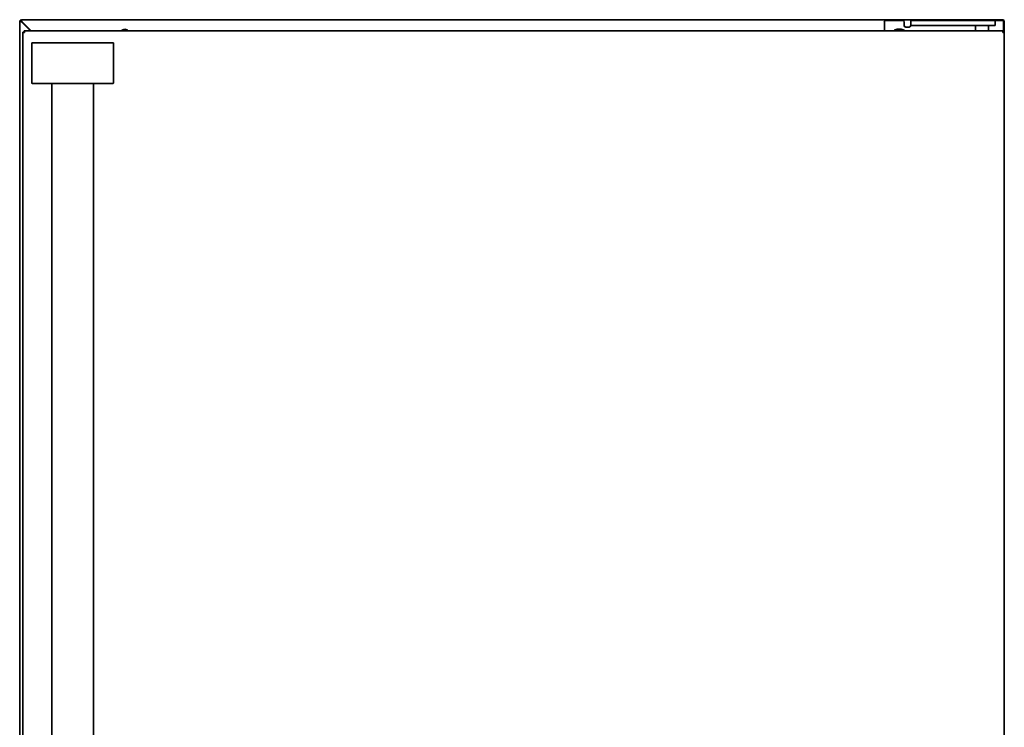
# Model space of a CAD drawing. Extents: x 5.3 to 59.4, y -5.7 to 59.8.
# Tile 3 of 5: x 5.3 to 28.7, y 11.1 to 27.9. Entities that reach past the tile are written whole.
import ezdxf

# ---------------------------------------------------------------- set-up
doc = ezdxf.new("R2010")
doc.units = 0
doc.header["$MEASUREMENT"] = 0

msp = doc.modelspace()

# ---------------------------------------------------------------- linework, layer by layer
at = {"color": 7, "lineweight": 35}
for p, q in [((5.288, -5.044), (5.288, 27.889)), ((5.288, 27.889), (5.307, 27.889)), ((5.327, 27.929), (5.327, 27.909)), ((5.327, 27.929), (28.674, 27.929)), ((5.327, 27.881), (5.545, 27.663)), ((5.562, 27.663), (5.335, 27.889)), ((25.898, 27.909), (26.292, 27.909)), ((26.489, 27.791), (26.489, 27.909)), ((26.489, 27.909), (26.882, 27.909)), ((26.882, 27.909), (28.181, 27.909)), ((28.181, 27.909), (28.496, 27.909)), ((28.496, 27.909), (28.654, 27.909)), ((28.496, 27.909), (28.496, 27.791)), ((28.674, 27.929), (28.674, 27.909)), ((28.713, 27.889), (28.693, 27.889)), ((28.713, 27.889), (28.713, 27.635)), ((28.685, 27.663), (5.395, 27.663)), ((5.395, 27.663), (5.395, 27.643)), ((25.859, 27.663), (25.859, 27.87)), ((26.164, 27.702), (26.262, 27.702)), ((26.331, 27.87), (26.331, 27.791)), ((26.37, 27.751), (26.449, 27.751)), ((26.882, 27.791), (26.489, 27.791)), ((26.882, 27.791), (28.181, 27.791)), ((28.024, 27.663), (28.024, 27.791)), ((28.496, 27.791), (28.181, 27.791)), ((28.339, 27.663), (28.339, 27.791)), ((28.685, 27.643), (28.685, 27.663)), ((28.693, 27.87), (28.693, 27.635)), ((5.386, 27.635), (5.366, 27.635)), ((5.366, 27.635), (5.366, -1.01)), ((28.713, 27.635), (28.693, 27.635)), ((28.713, -1.01), (28.713, 27.635)), ((5.573, 27.362), (5.573, 26.431)), ((5.593, 27.382), (5.951, 27.382)), ((7.144, 27.382), (5.951, 27.382)), ((7.144, 27.382), (7.502, 27.382)), ((7.523, 27.362), (7.523, 26.431)), ((5.951, 26.411), (5.593, 26.411)), ((5.951, 26.411), (7.144, 26.411)), ((6.055, 0.214), (6.055, 26.411)), ((7.04, 26.411), (7.04, 0.214)), ((7.502, 26.411), (7.144, 26.411))]:
    msp.add_line(p, q, dxfattribs=at)
for points in [[(5.288, 27.889), (5.288, 27.889), (5.288, 27.888), (5.289, 27.888), (5.291, 27.887), (5.298, 27.885), (5.307, 27.884), (5.327, 27.881)], [(5.327, 27.881), (5.317, 27.884), (5.313, 27.885), (5.308, 27.888), (5.308, 27.889), (5.307, 27.889)], [(5.335, 27.889), (5.332, 27.915), (5.329, 27.925), (5.328, 27.928), (5.328, 27.928), (5.327, 27.929)], [(5.335, 27.889), (5.333, 27.899), (5.331, 27.904), (5.329, 27.908), (5.328, 27.909), (5.327, 27.909)], [(5.327, 27.909), (5.328, 27.909), (5.329, 27.908), (5.33, 27.906), (5.332, 27.901), (5.335, 27.889)], [(28.674, 27.929), (28.673, 27.929), (28.673, 27.928), (28.673, 27.928), (28.671, 27.924), (28.669, 27.917), (28.668, 27.906)], [(28.674, 27.909), (28.673, 27.909), (28.672, 27.908), (28.67, 27.905)], [(28.67, 27.905), (28.672, 27.908), (28.673, 27.909), (28.674, 27.909)], [(28.693, 27.889), (28.693, 27.889), (28.693, 27.888), (28.692, 27.887), (28.69, 27.886)], [(28.691, 27.883), (28.704, 27.886), (28.709, 27.887), (28.712, 27.888), (28.713, 27.889), (28.713, 27.889), (28.713, 27.889)], [(5.395, 27.663), (5.395, 27.663), (5.396, 27.662), (5.397, 27.661), (5.398, 27.658), (5.4, 27.651), (5.402, 27.642), (5.406, 27.623)], [(5.395, 27.643), (5.396, 27.643), (5.397, 27.642), (5.399, 27.64), (5.401, 27.635), (5.406, 27.623)], [(28.674, 27.623), (28.677, 27.641), (28.679, 27.649), (28.682, 27.659), (28.683, 27.662), (28.684, 27.663), (28.685, 27.663)], [(28.674, 27.623), (28.678, 27.635), (28.681, 27.64), (28.683, 27.642), (28.685, 27.643)], [(5.406, 27.623), (5.389, 27.627), (5.38, 27.629), (5.37, 27.632), (5.367, 27.633), (5.367, 27.634), (5.366, 27.635)], [(5.406, 27.623), (5.394, 27.628), (5.389, 27.631), (5.387, 27.633), (5.386, 27.635)], [(28.693, 27.635), (28.693, 27.634), (28.691, 27.631), (28.689, 27.63), (28.682, 27.627), (28.674, 27.623)], [(28.713, 27.635), (28.713, 27.634), (28.712, 27.633), (28.711, 27.632), (28.708, 27.631), (28.701, 27.629), (28.693, 27.627), (28.674, 27.623)]]:
    msp.add_lwpolyline(points, dxfattribs=at)
for centre, radius, start, end in [((5.327, 27.889), 0.0394, 90, 180), ((5.327, 27.889), 0.0197, 90, 180), ((25.898, 27.87), 0.0394, 90, 180), ((26.292, 27.87), 0.0394, 0, 90), ((28.654, 27.87), 0.0394, 0, 90), ((28.674, 27.889), 0.0394, 0, 90), ((28.674, 27.889), 0.0197, 0, 90), ((7.788, 27.594), 0.108, 39.522, 140.478), ((26.164, 27.594), 0.108, 90, 140.4781), ((26.213, 27.594), 0.108, 39.522, 140.478), ((26.262, 27.594), 0.108, 39.5219, 90), ((26.37, 27.791), 0.0394, 180, 270), ((26.449, 27.791), 0.0394, 270, 360), ((5.593, 27.362), 0.0201, 89.5303, 179.5223), ((7.502, 27.362), 0.0201, 0.4779, 90.4707), ((5.593, 26.431), 0.0201, 180.4779, 270.4704), ((7.502, 26.431), 0.0201, 269.5309, 359.5212)]:
    msp.add_arc(centre, radius, start, end, dxfattribs=at)

doc.saveas('drawing.dxf')
